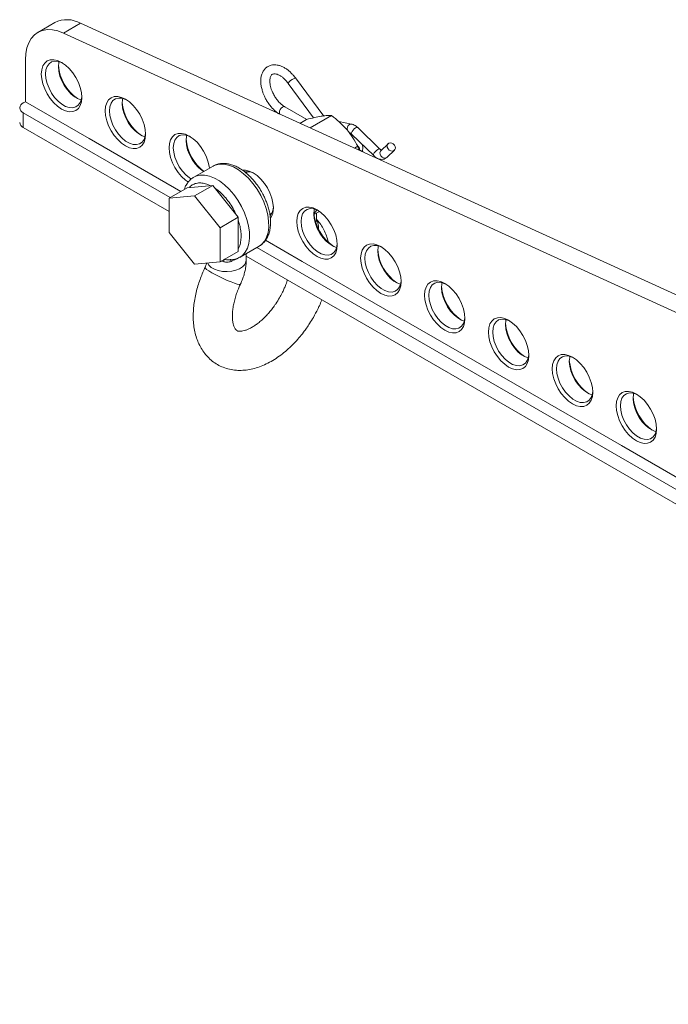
# Model space of a CAD drawing. Header units: millimetres. Extents: x 249 to 2086, y 62 to 446.
# Tile 4 of 6: x 1469 to 1684, y 119 to 446. Entities that reach past the tile are written whole.
import ezdxf

# ---------------------------------------------------------------- set-up
doc = ezdxf.new("R2010")
doc.units = ezdxf.units.MM

msp = doc.modelspace()

# ---------------------------------------------------------------- linework, layer by layer
at = {"color": 7, "linetype": 'Continuous', "lineweight": 15}
for p, q in [((1480.37, 445), (1474.72, 441.74)), ((1488.9, 444.77), (1483.25, 441.51)), ((1756.41, 322.67), (1488.9, 444.77)), ((1755.14, 317.41), (1483.25, 441.51)), ((1470.58, 432.58), (1470.58, 418.71)), ((1569.67, 413.86), (1560.29, 426.58)), ((1557.87, 424.8), (1566.31, 413.36)), ((1470.58, 418.71), (1469.87, 418.3)), ((1470.58, 418.71), (1491.79, 406.47)), ((1564.05, 412.8), (1556.75, 417)), ((1469.87, 415.04), (1518.71, 386.84)), ((1469.87, 415.04), (1469.87, 410.14)), ((1561.78, 411.51), (1563.99, 412.78)), ((1565.12, 410), (1572.25, 414.11)), ((1469.87, 410.14), (1518.3, 382.18)), ((1578.87, 411.27), (1574.73, 412.1)), ((1588.36, 402.95), (1580.97, 410.09)), ((1491.79, 406.47), (1522.25, 388.88)), ((1578.89, 407.93), (1586.28, 400.79)), ((1579.86, 403.26), (1580.95, 403.88)), ((1583.51, 401.59), (1581.24, 402.9)), ((1582.65, 403.41), (1582.58, 404.37)), ((1591.06, 404.75), (1588.65, 402.41)), ((1590.74, 400.26), (1593.15, 402.6)), ((1590.74, 400.26), (1590.55, 400.12)), ((1532.9, 397.31), (1526.54, 393.64)), ((1544.38, 395.45), (1543.78, 395.1)), ((1524.31, 390.07), (1518.3, 386.61)), ((1524.31, 390.07), (1532.79, 390.85)), ((1532.79, 390.85), (1526.78, 387.38)), ((1532.79, 390.85), (1541.28, 380.3)), ((1518.3, 386.61), (1526.78, 387.38)), ((1518.31, 375.28), (1518.3, 386.61)), ((1526.78, 387.38), (1535.27, 376.83)), ((1541.28, 380.3), (1535.27, 376.83)), ((1541.28, 380.3), (1541.29, 368.98)), ((1551.78, 381.24), (1552.38, 381.59)), ((1566.44, 381.22), (1568.26, 382.27)), ((1567.25, 379.47), (1567.25, 381.69)), ((1535.27, 376.83), (1535.28, 365.51)), ((1526.8, 364.74), (1518.31, 375.28)), ((1541.89, 367.05), (1548.25, 370.72)), ((1547.44, 370.26), (1975.51, 123.14)), ((1548.25, 370.72), (1548.14, 370.66)), ((1550.33, 372.67), (1562.5, 365.65)), ((1541.29, 368.98), (1535.28, 365.51)), ((1541.89, 367.05), (1541.78, 366.99)), ((1543.91, 366), (1543.91, 368.22)), ((1543.91, 367.4), (1974.54, 118.8)), ((1535.28, 365.51), (1526.8, 364.74)), ((1537.04, 366.3), (1536.64, 366.35)), ((1562.5, 365.65), (1597.85, 345.24)), ((1597.85, 345.24), (1633.21, 324.83)), ((1633.21, 324.83), (1668.57, 304.42)), ((1668.57, 304.42), (1703.92, 284.01))]:
    msp.add_line(p, q, dxfattribs=at)
at = {"color": 8, "linetype": 'Continuous', "lineweight": 15}
msp.add_line((1536.47, 365.55), (1535.67, 365.74), dxfattribs=at)
at = {"color": 7, "linetype": 'Continuous', "lineweight": 15, "flags": 128}
for points in [[(1483.25, 441.51), (1481.39, 442.21), (1479.59, 442.6), (1477.88, 442.66), (1476.3, 442.4), (1474.86, 441.82), (1473.6, 440.93), (1472.54, 439.75), (1471.69, 438.3), (1471.07, 436.6), (1470.7, 434.68), (1470.58, 432.58)], [(1489.31, 420.14), (1489.18, 418.7), (1488.8, 417.47), (1488.18, 416.49), (1487.35, 415.79), (1486.33, 415.42), (1485.17, 415.37), (1483.91, 415.66), (1482.6, 416.26), (1481.29, 417.17), (1480.03, 418.34), (1478.86, 419.73), (1477.85, 421.28), (1477.01, 422.94), (1476.39, 424.64), (1476.01, 426.31), (1475.88, 427.9), (1476.01, 429.34), (1476.39, 430.57), (1477.01, 431.56), (1477.85, 432.25), (1478.86, 432.63), (1480.03, 432.67), (1481.29, 432.39), (1482.6, 431.78), (1483.91, 430.87), (1485.17, 429.7), (1486.33, 428.32), (1487.35, 426.76), (1488.18, 425.11), (1488.8, 423.41), (1489.18, 421.73), (1489.31, 420.14)], [(1482.96, 431.56), (1482.67, 431.7), (1481.45, 432.1), (1480.3, 432.18), (1479.28, 431.91), (1478.44, 431.32), (1477.81, 430.42), (1477.42, 429.27), (1477.29, 427.9), (1477.42, 426.38), (1477.81, 424.78), (1478.44, 423.16), (1479.28, 421.59), (1480.3, 420.15), (1481.45, 418.9), (1482.67, 417.89), (1483.93, 417.16), (1485.16, 416.76), (1486.31, 416.68), (1487.32, 416.95), (1488.17, 417.54), (1488.79, 418.44), (1489.18, 419.59), (1489.3, 420.57)], [(1489.11, 419.28), (1488.17, 419.61), (1486.92, 420.34), (1485.69, 421.35), (1484.54, 422.6), (1483.52, 424.04), (1482.68, 425.61), (1482.05, 427.23), (1481.67, 428.83), (1481.54, 430.35), (1481.67, 431.72), (1481.74, 432.03)], [(1559.67, 426.35), (1560.03, 426.54), (1560.25, 426.6), (1560.29, 426.58)], [(1510.53, 407.9), (1510.4, 406.46), (1510.02, 405.22), (1509.39, 404.24), (1508.56, 403.55), (1507.54, 403.17), (1506.38, 403.12), (1505.12, 403.41), (1503.81, 404.02), (1502.5, 404.92), (1501.24, 406.09), (1500.08, 407.48), (1499.06, 409.03), (1498.22, 410.69), (1497.6, 412.39), (1497.22, 414.07), (1497.09, 415.65), (1497.22, 417.09), (1497.6, 418.33), (1498.22, 419.31), (1499.06, 420), (1500.08, 420.38), (1501.24, 420.43), (1502.5, 420.14), (1503.81, 419.53), (1505.12, 418.63), (1506.38, 417.46), (1507.54, 416.07), (1508.56, 414.52), (1509.39, 412.86), (1510.02, 411.16), (1510.4, 409.49), (1510.53, 407.9)], [(1504.17, 419.31), (1503.89, 419.45), (1502.66, 419.86), (1501.51, 419.93), (1500.49, 419.66), (1499.65, 419.07), (1499.03, 418.18), (1498.64, 417.02), (1498.51, 415.65), (1498.64, 414.13), (1499.03, 412.53), (1499.65, 410.91), (1500.49, 409.35), (1501.51, 407.91), (1502.66, 406.65), (1503.89, 405.64), (1505.14, 404.92), (1506.37, 404.51), (1507.52, 404.44), (1508.54, 404.7), (1509.38, 405.3), (1510.01, 406.19), (1510.4, 407.35), (1510.52, 408.32)], [(1510.32, 407.03), (1509.39, 407.37), (1508.13, 408.09), (1506.9, 409.1), (1505.75, 410.36), (1504.74, 411.8), (1503.9, 413.36), (1503.27, 414.98), (1502.88, 416.58), (1502.75, 418.1), (1502.88, 419.47), (1502.96, 419.79)], [(1580.26, 409.97), (1580.64, 410.13), (1580.92, 410.13), (1580.97, 410.09)], [(1524.72, 391.96), (1523.71, 392.68), (1522.45, 393.85), (1521.29, 395.23), (1520.27, 396.79), (1519.44, 398.44), (1518.82, 400.14), (1518.43, 401.82), (1518.3, 403.41), (1518.43, 404.85), (1518.82, 406.08), (1519.44, 407.06), (1520.27, 407.76), (1521.29, 408.13), (1522.45, 408.18), (1523.71, 407.89), (1525.02, 407.29), (1526.33, 406.38), (1527.59, 405.21), (1528.75, 403.82), (1529.77, 402.27), (1530.61, 400.61), (1531.23, 398.92), (1531.61, 397.24), (1531.69, 396.61)], [(1525.39, 407.06), (1525.1, 407.2), (1523.87, 407.61), (1522.72, 407.68), (1521.71, 407.42), (1520.87, 406.82), (1520.24, 405.93), (1519.85, 404.77), (1519.72, 403.41), (1519.85, 401.89), (1520.24, 400.28), (1520.87, 398.67), (1521.71, 397.1), (1522.72, 395.66), (1523.87, 394.41), (1525.1, 393.4), (1525.77, 392.98)], [(1529.82, 395.53), (1529.34, 395.85), (1528.11, 396.86), (1526.97, 398.11), (1525.95, 399.55), (1525.11, 401.11), (1524.48, 402.73), (1524.09, 404.34), (1523.96, 405.86), (1524.09, 407.22), (1524.17, 407.54)], [(1582.49, 402.18), (1582.52, 402.27), (1582.65, 403.41)], [(1591.25, 404.9), (1591.72, 405.04), (1592.25, 404.98), (1592.76, 404.72), (1593.16, 404.3), (1593.41, 403.79), (1593.46, 403.26), (1593.3, 402.79), (1592.96, 402.46), (1592.49, 402.31), (1591.96, 402.37), (1591.45, 402.63), (1591.04, 403.05), (1590.8, 403.56), (1590.75, 404.09), (1590.91, 404.56), (1591.25, 404.9)], [(1542.77, 395.93), (1543.66, 395.93), (1544.93, 395.65), (1546.24, 395.04), (1547.55, 394.13), (1548.81, 392.97), (1549.97, 391.58), (1550.99, 390.03), (1551.82, 388.37), (1552.44, 386.67), (1552.82, 384.99), (1552.95, 383.41)], [(1574.17, 371.16), (1574.04, 369.72), (1573.65, 368.49), (1573.03, 367.5), (1572.2, 366.81), (1571.18, 366.43), (1570.02, 366.39), (1568.76, 366.67), (1567.45, 367.28), (1566.14, 368.19), (1564.88, 369.35), (1563.72, 370.74), (1562.7, 372.29), (1561.86, 373.95), (1561.24, 375.65), (1560.86, 377.33), (1560.73, 378.92), (1560.86, 380.35), (1561.24, 381.59), (1561.86, 382.57), (1562.7, 383.26), (1563.72, 383.64), (1564.88, 383.69), (1566.14, 383.4), (1567.45, 382.79), (1568.76, 381.89), (1570.02, 380.72), (1571.18, 379.33), (1572.2, 377.78), (1573.03, 376.12), (1573.65, 374.42), (1574.04, 372.75), (1574.17, 371.16)], [(1567.81, 382.57), (1567.53, 382.71), (1566.3, 383.12), (1565.15, 383.19), (1564.13, 382.92), (1563.29, 382.33), (1562.67, 381.44), (1562.28, 380.28), (1562.15, 378.92), (1562.28, 377.4), (1562.67, 375.79), (1563.29, 374.17), (1564.13, 372.61), (1565.15, 371.17), (1566.3, 369.92), (1567.53, 368.91), (1568.78, 368.18), (1570.01, 367.77), (1571.16, 367.7), (1572.18, 367.97), (1573.02, 368.56), (1573.65, 369.45), (1574.03, 370.61), (1574.16, 371.58)], [(1573.96, 370.29), (1573.03, 370.63), (1571.77, 371.35), (1570.54, 372.37), (1569.39, 373.62), (1568.38, 375.06), (1567.54, 376.62), (1566.91, 378.24), (1566.52, 379.85), (1566.39, 381.36), (1566.52, 382.73), (1566.59, 383.05)], [(1595.38, 358.91), (1595.25, 357.47), (1594.87, 356.24), (1594.25, 355.26), (1593.41, 354.56), (1592.39, 354.19), (1591.23, 354.14), (1589.97, 354.43), (1588.66, 355.03), (1587.35, 355.94), (1586.09, 357.11), (1584.93, 358.5), (1583.91, 360.05), (1583.08, 361.71), (1582.46, 363.41), (1582.07, 365.08), (1581.94, 366.67), (1582.07, 368.11), (1582.46, 369.34), (1583.08, 370.32), (1583.91, 371.02), (1584.93, 371.4), (1586.09, 371.44), (1587.35, 371.16), (1588.66, 370.55), (1589.97, 369.64), (1591.23, 368.47), (1592.39, 367.09), (1593.41, 365.53), (1594.25, 363.88), (1594.87, 362.18), (1595.25, 360.5), (1595.38, 358.91)], [(1589.03, 370.33), (1588.74, 370.46), (1587.51, 370.87), (1586.36, 370.94), (1585.35, 370.68), (1584.51, 370.09), (1583.88, 369.19), (1583.49, 368.04), (1583.36, 366.67), (1583.49, 365.15), (1583.88, 363.55), (1584.51, 361.93), (1585.35, 360.36), (1586.36, 358.92), (1587.51, 357.67), (1588.74, 356.66), (1590, 355.93), (1591.23, 355.53), (1592.37, 355.45), (1593.39, 355.72), (1594.23, 356.31), (1594.86, 357.21), (1595.25, 358.36), (1595.37, 359.34)], [(1595.17, 358.04), (1594.24, 358.38), (1592.98, 359.11), (1591.75, 360.12), (1590.61, 361.37), (1589.59, 362.81), (1588.75, 364.38), (1588.12, 366), (1587.73, 367.6), (1587.6, 369.12), (1587.73, 370.49), (1587.81, 370.8)], [(1616.59, 346.67), (1616.46, 345.23), (1616.08, 343.99), (1615.46, 343.01), (1614.63, 342.32), (1613.61, 341.94), (1612.45, 341.89), (1611.19, 342.18), (1609.88, 342.79), (1608.56, 343.69), (1607.3, 344.86), (1606.14, 346.25), (1605.13, 347.8), (1604.29, 349.46), (1603.67, 351.16), (1603.29, 352.83), (1603.16, 354.42), (1603.29, 355.86), (1603.67, 357.1), (1604.29, 358.08), (1605.13, 358.77), (1606.14, 359.15), (1607.3, 359.2), (1608.56, 358.91), (1609.88, 358.3), (1611.19, 357.4), (1612.45, 356.23), (1613.61, 354.84), (1614.63, 353.29), (1615.46, 351.63), (1616.08, 349.93), (1616.46, 348.25), (1616.59, 346.67)], [(1610.24, 358.08), (1609.95, 358.22), (1608.73, 358.63), (1607.58, 358.7), (1606.56, 358.43), (1605.72, 357.84), (1605.09, 356.95), (1604.7, 355.79), (1604.57, 354.42), (1604.7, 352.9), (1605.09, 351.3), (1605.72, 349.68), (1606.56, 348.12), (1607.58, 346.68), (1608.73, 345.42), (1609.95, 344.41), (1611.21, 343.69), (1612.44, 343.28), (1613.59, 343.21), (1614.6, 343.47), (1615.44, 344.07), (1616.07, 344.96), (1616.46, 346.12), (1616.58, 347.09)], [(1616.39, 345.8), (1615.45, 346.14), (1614.2, 346.86), (1612.97, 347.87), (1611.82, 349.13), (1610.8, 350.57), (1609.96, 352.13), (1609.33, 353.75), (1608.95, 355.35), (1608.81, 356.87), (1608.95, 358.24), (1609.02, 358.56)], [(1637.81, 334.42), (1637.68, 332.98), (1637.29, 331.75), (1636.67, 330.76), (1635.84, 330.07), (1634.82, 329.69), (1633.66, 329.65), (1632.4, 329.93), (1631.09, 330.54), (1629.78, 331.45), (1628.52, 332.62), (1627.36, 334), (1626.34, 335.56), (1625.5, 337.21), (1624.88, 338.91), (1624.5, 340.59), (1624.37, 342.18), (1624.5, 343.62), (1624.88, 344.85), (1625.5, 345.83), (1626.34, 346.53), (1627.36, 346.9), (1628.52, 346.95), (1629.78, 346.66), (1631.09, 346.06), (1632.4, 345.15), (1633.66, 343.98), (1634.82, 342.59), (1635.84, 341.04), (1636.67, 339.38), (1637.29, 337.68), (1637.68, 336.01), (1637.81, 334.42)], [(1631.45, 345.83), (1631.17, 345.97), (1629.94, 346.38), (1628.79, 346.45), (1627.77, 346.19), (1626.93, 345.59), (1626.3, 344.7), (1625.92, 343.54), (1625.79, 342.18), (1625.92, 340.66), (1626.3, 339.05), (1626.93, 337.43), (1627.77, 335.87), (1628.79, 334.43), (1629.94, 333.18), (1631.17, 332.17), (1632.42, 331.44), (1633.65, 331.03), (1634.8, 330.96), (1635.82, 331.23), (1636.66, 331.82), (1637.29, 332.71), (1637.67, 333.87), (1637.8, 334.85)], [(1637.6, 333.55), (1636.67, 333.89), (1635.41, 334.62), (1634.18, 335.63), (1633.03, 336.88), (1632.02, 338.32), (1631.18, 339.88), (1630.55, 341.5), (1630.16, 343.11), (1630.03, 344.63), (1630.16, 345.99), (1630.23, 346.31)], [(1659.02, 322.17), (1658.89, 320.74), (1658.51, 319.5), (1657.89, 318.52), (1657.05, 317.83), (1656.03, 317.45), (1654.87, 317.4), (1653.61, 317.69), (1652.3, 318.3), (1650.99, 319.2), (1649.73, 320.37), (1648.57, 321.76), (1647.55, 323.31), (1646.72, 324.97), (1646.1, 326.67), (1645.71, 328.34), (1645.58, 329.93), (1645.71, 331.37), (1646.1, 332.6), (1646.72, 333.59), (1647.55, 334.28), (1648.57, 334.66), (1649.73, 334.7), (1650.99, 334.42), (1652.3, 333.81), (1653.61, 332.9), (1654.87, 331.74), (1656.03, 330.35), (1657.05, 328.8), (1657.89, 327.14), (1658.51, 325.44), (1658.89, 323.76), (1659.02, 322.17)], [(1652.67, 333.59), (1652.38, 333.73), (1651.15, 334.13), (1650, 334.21), (1648.99, 333.94), (1648.15, 333.35), (1647.52, 332.45), (1647.13, 331.3), (1647, 329.93), (1647.13, 328.41), (1647.52, 326.81), (1648.15, 325.19), (1648.99, 323.62), (1650, 322.18), (1651.15, 320.93), (1652.38, 319.92), (1653.64, 319.2), (1654.87, 318.79), (1656.01, 318.72), (1657.03, 318.98), (1657.87, 319.57), (1658.5, 320.47), (1658.89, 321.62), (1659.01, 322.6)], [(1658.81, 321.31), (1657.88, 321.64), (1656.62, 322.37), (1655.39, 323.38), (1654.25, 324.63), (1653.23, 326.07), (1652.39, 327.64), (1651.76, 329.26), (1651.37, 330.86), (1651.24, 332.38), (1651.37, 333.75), (1651.45, 334.06)], [(1680.23, 309.93), (1680.1, 308.49), (1679.72, 307.26), (1679.1, 306.27), (1678.26, 305.58), (1677.25, 305.2), (1676.09, 305.16), (1674.83, 305.44), (1673.51, 306.05), (1672.2, 306.95), (1670.94, 308.12), (1669.78, 309.51), (1668.76, 311.06), (1667.93, 312.72), (1667.31, 314.42), (1666.93, 316.1), (1666.8, 317.68), (1666.93, 319.12), (1667.31, 320.36), (1667.93, 321.34), (1668.76, 322.03), (1669.78, 322.41), (1670.94, 322.46), (1672.2, 322.17), (1673.51, 321.56), (1674.83, 320.66), (1676.09, 319.49), (1677.25, 318.1), (1678.26, 316.55), (1679.1, 314.89), (1679.72, 313.19), (1680.1, 311.52), (1680.23, 309.93)], [(1673.88, 321.34), (1673.59, 321.48), (1672.36, 321.89), (1671.22, 321.96), (1670.2, 321.69), (1669.36, 321.1), (1668.73, 320.21), (1668.34, 319.05), (1668.21, 317.68), (1668.34, 316.17), (1668.73, 314.56), (1669.36, 312.94), (1670.2, 311.38), (1671.22, 309.94), (1672.36, 308.69), (1673.59, 307.67), (1674.85, 306.95), (1676.08, 306.54), (1677.23, 306.47), (1678.24, 306.74), (1679.08, 307.33), (1679.71, 308.22), (1680.1, 309.38), (1680.22, 310.35)], [(1680.03, 309.06), (1679.09, 309.4), (1677.84, 310.12), (1676.61, 311.14), (1675.46, 312.39), (1674.44, 313.83), (1673.6, 315.39), (1672.97, 317.01), (1672.59, 318.61), (1672.45, 320.13), (1672.59, 321.5), (1672.66, 321.82)]]:
    msp.add_lwpolyline(points, dxfattribs=at)
at = {"color": 8, "linetype": 'Continuous', "lineweight": 15, "flags": 128}
for points in [[(1556.75, 417), (1556.74, 417.01), (1556.4, 417.07), (1555.99, 416.92), (1555.58, 416.59), (1555.24, 416.12), (1555.02, 415.59), (1554.94, 415.08), (1555.03, 414.66), (1555.08, 414.57)], [(1578.23, 411.15), (1578.67, 411.29), (1578.87, 411.27)], [(1578.89, 407.93), (1578.82, 408.07), (1578.87, 408.39), (1579.08, 408.8), (1579.42, 409.24), (1579.83, 409.65), (1580.26, 409.97)], [(1586.28, 400.79), (1586.21, 400.93), (1586.26, 401.24), (1586.47, 401.66), (1586.8, 402.1), (1587.22, 402.51), (1587.65, 402.82)], [(1587.65, 402.82), (1588.03, 402.99), (1588.3, 402.99), (1588.36, 402.95)], [(1590.55, 400.12), (1590.08, 399.97), (1589.55, 400.03), (1589.04, 400.29), (1588.63, 400.71), (1588.39, 401.22), (1588.34, 401.76), (1588.5, 402.22), (1588.65, 402.41)], [(1532.9, 397.31), (1533.6, 397.64), (1534.96, 397.99), (1536.46, 397.99), (1538.07, 397.66), (1539.73, 397.01), (1541.41, 396.04), (1543.07, 394.78), (1544.67, 393.27), (1546.17, 391.53), (1547.54, 389.61), (1548.74, 387.56), (1549.75, 385.43), (1550.54, 383.26), (1551.08, 381.11), (1551.38, 379.02), (1551.42, 377.06), (1551.19, 375.27), (1550.71, 373.68), (1549.99, 372.35), (1549.05, 371.29), (1548.25, 370.72)], [(1526.52, 393.63), (1527.23, 393.97), (1528.6, 394.31), (1530.1, 394.32), (1531.7, 393.99), (1533.36, 393.33), (1535.04, 392.36), (1536.7, 391.11), (1538.31, 389.59), (1539.81, 387.86), (1541.18, 385.94), (1542.38, 383.89), (1543.39, 381.75), (1544.17, 379.58), (1544.72, 377.43), (1545.02, 375.35), (1545.05, 373.39), (1544.83, 371.59), (1544.35, 370.01), (1543.63, 368.67), (1542.68, 367.61), (1541.89, 367.05)], [(1567.36, 382.79), (1566.96, 382.14), (1566.42, 381.47)], [(1567.25, 379.48), (1567.24, 379.36), (1567.03, 378.5)], [(1532.46, 361.89), (1531.5, 362.48), (1530.79, 362.97), (1530.36, 363.34), (1530.25, 363.58), (1530.25, 363.59)], [(1543.91, 366), (1543.84, 365.45), (1543.45, 364.61), (1542.74, 363.84), (1541.73, 363.19), (1540.5, 362.69), (1539.1, 362.37), (1537.6, 362.24), (1536.1, 362.32), (1534.67, 362.59), (1533.38, 363.05), (1532.31, 363.66), (1531.52, 364.4), (1531.09, 365.13)], [(1542, 358.01), (1541.94, 357.96), (1541.58, 357.95), (1540.93, 358.09), (1540.01, 358.38), (1538.89, 358.8), (1537.62, 359.33), (1536.27, 359.94), (1534.91, 360.59), (1533.62, 361.26), (1532.46, 361.89)]]:
    msp.add_lwpolyline(points, dxfattribs=at)
at = {"color": 7, "linetype": 'Continuous', "lineweight": 15}
for centre, radius, start, end in [((1484.42, 436.84), 9.11, 60.5371, 116.3847), ((1496.3, 431.93), 14.8, 184.616, 235.3787), ((1470.49, 416.67), 1.75, 110.7838, 249.2164), ((1517.51, 419.68), 14.8, 184.616, 235.3787), ((1470.7, 411.97), 2.01, 185.6945, 245.6254), ((1538.83, 407.48), 14.91, 184.7324, 233.069), ((1544.27, 390.71), 4.72, 60.4243, 98.7575), ((1548.25, 383.86), 4.7, 320.8177, 359.6652), ((1547.27, 383.13), 5.69, 326.5663, 2.7417), ((1581.15, 382.95), 14.8, 184.616, 235.3787), ((1602.36, 370.7), 14.8, 184.6159, 235.3786), ((1623.58, 358.45), 14.8, 184.6159, 235.3787), ((1644.79, 346.21), 14.8, 184.6159, 235.3787), ((1666, 333.96), 14.8, 184.6159, 235.3787), ((1687.22, 321.72), 14.8, 184.6161, 235.3786)]:
    msp.add_arc(centre, radius, start, end, dxfattribs=at)
at = {"color": 8, "linetype": 'Continuous', "lineweight": 15}
for centre, radius, start, end in [((1561.39, 422.53), 4.19, 114.2298, 147.1082), ((1579.3, 409.65), 1.84, 125.3061, 194.1973), ((1562.81, 377.02), 5.11, 353.2915, 29.8412)]:
    msp.add_arc(centre, radius, start, end, dxfattribs=at)
at = {"color": 7, "linetype": 'Continuous', "lineweight": 15}
for points, knots in [([(1560.28, 426.58), (1560.25, 426.63), (1560.09, 426.87), (1559.65, 427.39), (1559, 428.13), (1558.16, 428.91), (1557.26, 429.6), (1556.29, 430.19), (1555.28, 430.64), (1554.24, 430.92), (1553.19, 431), (1552.14, 430.86), (1551.13, 430.46), (1550.25, 429.78), (1549.55, 428.88), (1549.07, 427.82), (1548.81, 426.63), (1548.74, 425.38), (1548.86, 424.07), (1549.12, 422.83), (1549.47, 421.71), (1549.88, 420.7), (1550.29, 419.84), (1550.6, 419.3), (1550.71, 419.11)], [0, 0, 0, 0, 0.006643, 0.0325853, 0.0752596, 0.1189601, 0.1653205, 0.2131878, 0.2622411, 0.3121437, 0.3626601, 0.4138671, 0.4666335, 0.523034, 0.5776119, 0.6336349, 0.690077, 0.7452273, 0.7976397, 0.853814, 0.8954445, 0.9315391, 0.9760674, 1, 1, 1, 1]), ([(1553.29, 420.64), (1553.06, 421.07), (1552.73, 421.66), (1552.36, 422.56), (1552.1, 423.32), (1551.9, 424.18), (1551.78, 425.02), (1551.76, 425.79), (1551.84, 426.47), (1552, 427.03), (1552.23, 427.45), (1552.51, 427.75), (1552.82, 427.91), (1553.28, 427.99), (1553.85, 427.93), (1554.52, 427.71), (1555.26, 427.33), (1556.02, 426.79), (1556.72, 426.17), (1557.32, 425.5), (1557.69, 425.07), (1557.86, 424.82), (1557.87, 424.8)], [0, 0, 0, 0, 0.070127, 0.098542, 0.14494, 0.191909, 0.240953, 0.290644, 0.340672, 0.39138, 0.444005, 0.502312, 0.577525, 0.63714, 0.693961, 0.75005, 0.80523, 0.858986, 0.914753, 0.956287, 0.997031, 1, 1, 1, 1]), ([(1550.71, 419.11), (1551.02, 418.62), (1551.46, 417.93), (1552.2, 417.01), (1552.86, 416.27), (1553.69, 415.5), (1554.35, 414.96), (1554.73, 414.74), (1554.8, 414.69)], [0, 0, 0, 0, 0.273985, 0.385354, 0.568564, 0.756171, 0.955206, 1, 1, 1, 1]), ([(1556.75, 417.02), (1556.7, 417.04), (1556.41, 417.19), (1555.84, 417.62), (1555.14, 418.23), (1554.53, 418.89), (1553.91, 419.66), (1553.53, 420.27), (1553.29, 420.64)], [0, 0, 0, 0, 0.0449288, 0.2457546, 0.4540962, 0.6092661, 0.7614881, 1, 1, 1, 1]), ([(1563.99, 412.78), (1564.87, 413.02), (1566.66, 413.48), (1568.13, 413.75), (1568.88, 413.89)], [0, 0, 0, 0, 0.495459, 1, 1, 1, 1]), ([(1568.88, 413.89), (1568.97, 413.9), (1569.71, 414.02), (1570.94, 414.15), (1571.81, 414.13), (1572.25, 414.11)], [0, 0, 0, 0, 0.0701, 0.5307898, 1, 1, 1, 1]), ([(1577.35, 409.44), (1577.25, 409.56), (1576.46, 410.47), (1574.83, 412.11), (1573.11, 413.44), (1572.25, 414.11)], [0, 0, 0, 0, 0.070099, 0.530792, 1, 1, 1, 1]), ([(1580.95, 403.88), (1580.45, 404.84), (1579.45, 406.76), (1578.06, 408.54), (1577.35, 409.44)], [0, 0, 0, 0, 0.495458, 1, 1, 1, 1]), ([(1580.97, 410.09), (1580.79, 410.26), (1580.41, 410.6), (1579.77, 410.97), (1579.25, 411.21), (1578.94, 411.25), (1578.87, 411.25)], [0, 0, 0, 0, 0.289034, 0.591163, 0.913529, 1, 1, 1, 1]), ([(1578.3, 408.33), (1578.3, 408.33), (1578.29, 408.33), (1578.41, 408.3), (1578.61, 408.17), (1578.79, 408.04), (1578.88, 407.94), (1578.89, 407.93)], [0, 0, 0, 0, 0.078922, 0.376848, 0.687529, 0.960445, 1, 1, 1, 1]), ([(1580.95, 403.89), (1581.05, 403.84), (1581.31, 403.71), (1581.54, 403.31), (1581.58, 402.95), (1581.59, 402.8)], [0, 0, 0, 0, 0.243098, 0.683139, 1, 1, 1, 1]), ([(1581.33, 402.59), (1581.33, 402.6), (1581.25, 403.07), (1581.1, 403.48), (1580.95, 403.88)], [0, 0, 0, 0, 0.015264, 1, 1, 1, 1]), ([(1588.95, 402.55), (1588.95, 402.55), (1588.97, 402.55), (1588.84, 402.59), (1588.64, 402.71), (1588.46, 402.85), (1588.37, 402.94), (1588.36, 402.95)], [0, 0, 0, 0, 0.143586, 0.420675, 0.70966, 0.963502, 1, 1, 1, 1]), ([(1586.28, 400.79), (1586.46, 400.63), (1586.84, 400.29), (1587.47, 399.9), (1588.18, 399.62), (1588.95, 399.51), (1589.74, 399.63), (1590.37, 399.9), (1590.63, 400.2), (1590.71, 400.29)], [0, 0, 0, 0, 0.138239, 0.282616, 0.436659, 0.595128, 0.757212, 0.927426, 1, 1, 1, 1]), ([(1548.99, 388.87), (1548.6, 389.5), (1548.06, 390.4), (1547.15, 391.63), (1546.34, 392.63), (1545.33, 393.73), (1544.22, 394.78), (1543.02, 395.74), (1541.75, 396.58), (1540.44, 397.27), (1539.09, 397.8), (1537.72, 398.13), (1536.36, 398.25), (1535.02, 398.12), (1533.84, 397.81), (1533.17, 397.43), (1532.9, 397.27)], [0, 0, 0, 0, 0.094739, 0.133312, 0.196966, 0.262494, 0.33225, 0.404456, 0.478481, 0.55387, 0.630318, 0.707515, 0.785273, 0.863636, 0.943205, 1, 1, 1, 1]), ([(1526.53, 393.6), (1526.41, 393.53), (1525.84, 393.25), (1525.03, 392.49), (1524.15, 391.35), (1523.61, 390.35), (1523.42, 389.7), (1523.37, 389.53)], [0, 0, 0, 0, 0.082691, 0.366418, 0.634002, 0.907514, 1, 1, 1, 1]), ([(1548.1, 370.68), (1548.28, 370.77), (1548.9, 371.07), (1549.76, 371.87), (1550.65, 373), (1551.31, 374.32), (1551.76, 375.79), (1552, 377.39), (1552.04, 379.06), (1551.89, 380.77), (1551.58, 382.45), (1551.15, 384.02), (1550.66, 385.4), (1550.12, 386.69), (1549.58, 387.82), (1549.16, 388.56), (1548.99, 388.87)], [0, 0, 0, 0, 0.036056, 0.122568, 0.204158, 0.287555, 0.372181, 0.456898, 0.540717, 0.622759, 0.702087, 0.775651, 0.840145, 0.892631, 0.95451, 1, 1, 1, 1]), ([(1571.16, 372.15), (1571.13, 372.31), (1570.94, 373.19), (1570.4, 374.69), (1569.52, 376.62), (1568.47, 378.31), (1567.63, 379.27), (1567.25, 379.71)], [0, 0, 0, 0, 0.055743, 0.303281, 0.549348, 0.793553, 1, 1, 1, 1]), ([(1567.25, 379.35), (1567.25, 379.34), (1567.25, 379.32), (1567.25, 379.43), (1567.25, 379.49)], [0, 0, 0, 0, 0.4702191, 1, 1, 1, 1]), ([(1536.84, 366.33), (1536.91, 366.31), (1537.45, 366.17), (1538.43, 366.13), (1539.78, 366.24), (1540.9, 366.53), (1541.51, 366.88), (1541.73, 367)], [0, 0, 0, 0, 0.0433888, 0.3075784, 0.5738244, 0.8441678, 1, 1, 1, 1]), ([(1530.26, 363.59), (1530.16, 363.38), (1529.76, 362.55), (1529.13, 361.05), (1528.37, 359.04), (1527.7, 356.93), (1527.14, 354.71), (1526.7, 352.45), (1526.42, 350.15), (1526.3, 347.85), (1526.37, 345.58), (1526.63, 343.36), (1527.1, 341.21), (1527.78, 339.16), (1528.68, 337.24), (1529.79, 335.47), (1531.11, 333.88), (1532.64, 332.48), (1534.37, 331.31), (1536.3, 330.39), (1538.4, 329.74), (1540.59, 329.42), (1542.81, 329.41), (1545.01, 329.67), (1547.24, 330.21), (1549.48, 331.02), (1551.69, 332.09), (1553.85, 333.38), (1555.93, 334.88), (1557.9, 336.54), (1559.75, 338.33), (1561.43, 340.18), (1562.82, 341.9), (1564, 343.51), (1565.12, 345.15), (1565.84, 346.36), (1566.25, 347.05)], [0, 0, 0, 0, 0.008129, 0.032604, 0.057939, 0.085045, 0.113253, 0.142315, 0.172036, 0.202282, 0.232942, 0.263873, 0.294913, 0.325903, 0.356708, 0.38728, 0.417686, 0.448106, 0.478815, 0.510162, 0.542504, 0.576251, 0.607529, 0.639646, 0.672525, 0.705933, 0.73955, 0.773086, 0.806254, 0.838903, 0.87077, 0.90119, 0.929764, 0.950205, 0.971877, 1, 1, 1, 1]), ([(1530.79, 365.1), (1530.77, 365.01), (1530.72, 364.77), (1530.56, 364.3), (1530.4, 363.89), (1530.28, 363.65), (1530.25, 363.6)], [0, 0, 0, 0, 0.219451, 0.554369, 0.891348, 1, 1, 1, 1]), ([(1536.47, 365.55), (1536.52, 365.8), (1536.62, 366.23), (1536.64, 366.32), (1536.64, 366.35)], [0, 0, 0, 0, 0.558983, 1, 1, 1, 1]), ([(1538.88, 365.64), (1538.48, 365.52), (1537.68, 365.29), (1536.87, 365.46), (1536.47, 365.55)], [0, 0, 0, 0, 0.500214, 1, 1, 1, 1]), ([(1538.88, 365.64), (1538.83, 365.8), (1538.73, 366.13), (1538.7, 366.27), (1538.69, 366.35)], [0, 0, 0, 0, 0.500015, 1, 1, 1, 1]), ([(1541.54, 357.17), (1541.78, 357.62), (1542.17, 358.34), (1542.67, 359.57), (1543.11, 360.81), (1543.52, 362.31), (1543.79, 363.88), (1543.92, 365.13), (1543.9, 365.83), (1543.89, 365.99)], [0, 0, 0, 0, 0.161862, 0.258384, 0.418503, 0.583664, 0.760558, 0.945121, 1, 1, 1, 1]), ([(1554.98, 353.54), (1554.58, 352.87), (1554.02, 351.93), (1553.1, 350.62), (1552.29, 349.54), (1551.28, 348.34), (1550.2, 347.18), (1549.06, 346.1), (1547.9, 345.13), (1546.75, 344.29), (1545.63, 343.61), (1544.58, 343.09), (1543.62, 342.73), (1542.78, 342.51), (1542.09, 342.42), (1541.55, 342.42), (1541.15, 342.5), (1540.86, 342.62), (1540.63, 342.78), (1540.31, 343.16), (1540.01, 343.68), (1539.72, 344.44), (1539.49, 345.41), (1539.34, 346.6), (1539.32, 347.97), (1539.42, 349.5), (1539.68, 351.15), (1540.07, 352.86), (1540.58, 354.57), (1541.15, 356.11), (1541.63, 357.25), (1541.91, 357.82), (1542, 358.01)], [0, 0, 0, 0, 0.041186, 0.058052, 0.085848, 0.114444, 0.144768, 0.17596, 0.207642, 0.239524, 0.271429, 0.30329, 0.335164, 0.367285, 0.400002, 0.434133, 0.471248, 0.514909, 0.577346, 0.615433, 0.652312, 0.687844, 0.722918, 0.757905, 0.79302, 0.828347, 0.863774, 0.898961, 0.933073, 0.965605, 0.989016, 1, 1, 1, 1]), ([(1557.64, 359.47), (1557.62, 359.4), (1557.44, 358.78), (1557.04, 357.75), (1556.46, 356.38), (1555.81, 355.02), (1555.28, 354.08), (1554.98, 353.54)], [0, 0, 0, 0, 0.0359943, 0.312964, 0.5122728, 0.722248, 1, 1, 1, 1]), ([(1566.25, 347.05), (1566.75, 347.95), (1567.45, 349.21), (1568.35, 351.14), (1568.81, 352.18), (1569.06, 352.84), (1569.07, 352.87)], [0, 0, 0, 0, 0.472506, 0.66611, 0.986466, 1, 1, 1, 1])]:
    msp.add_open_spline(points, degree=3, knots=knots, dxfattribs=at)
at = {"color": 8, "linetype": 'Continuous', "lineweight": 15}
for points, knots in [([(1525.04, 390.14), (1525.17, 390.3), (1525.61, 390.85), (1526.63, 391.4), (1528.03, 391.77), (1529.59, 391.68), (1530.95, 391.35), (1531.78, 390.93), (1532.06, 390.78)], [0, 0, 0, 0, 0.086298, 0.292851, 0.499404, 0.702521, 0.899096, 1, 1, 1, 1]), ([(1533.52, 389.95), (1533.8, 389.76), (1534.63, 389.23), (1535.99, 387.99), (1537.55, 386.29), (1538.95, 384.3), (1539.97, 382.58), (1540.41, 381.53), (1540.54, 381.22)], [0, 0, 0, 0, 0.1009043, 0.2974805, 0.5005961, 0.7071503, 0.9137037, 1, 1, 1, 1]), ([(1541.28, 379.34), (1541.45, 378.83), (1541.84, 377.65), (1542.16, 375.83), (1542.29, 373.9), (1542.11, 372.11), (1541.78, 370.76), (1541.4, 370.15), (1541.29, 369.96)], [0, 0, 0, 0, 0.139608, 0.327031, 0.514453, 0.710932, 0.91395, 1, 1, 1, 1]), ([(1540.97, 366.62), (1540.83, 366.55), (1540.21, 366.2), (1539.46, 365.89), (1538.88, 365.64)], [0, 0, 0, 0, 0.22298, 1, 1, 1, 1])]:
    msp.add_open_spline(points, degree=3, knots=knots, dxfattribs=at)

doc.saveas('drawing.dxf')
